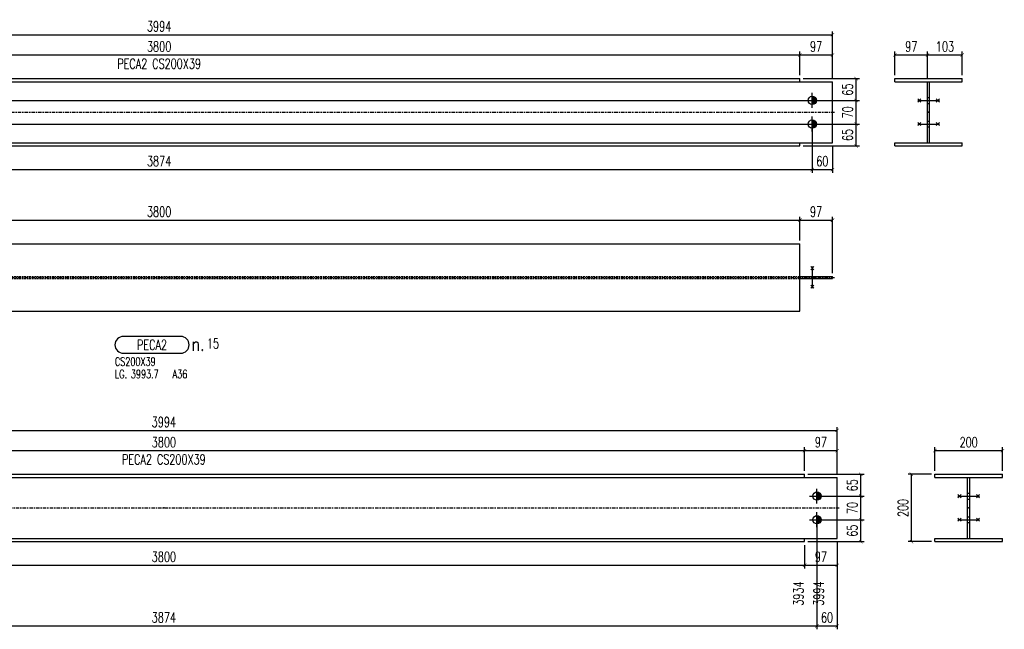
# Model space of a CAD drawing. Header units: feet. Extents: x 873 to 25753, y 2362 to 30563.
# Tile 27 of 29: x 21703 to 24623, y 5514 to 7322. Entities that reach past the tile are written whole.
import ezdxf
from ezdxf.enums import TextEntityAlignment as Align

# ---------------------------------------------------------------- set-up
doc = ezdxf.new("R2010")
doc.units = ezdxf.units.FT
doc.header["$LTSCALE"] = 20
doc.header["$MEASUREMENT"] = 0
doc.linetypes.add('DASHDOT', pattern=[1, 0.5, -0.25, 0, -0.25])
doc.linetypes.add('HIDDEN', pattern=[0.375, 0.25, -0.125])
doc.layers.get('0').update_dxf_attribs({"linetype": 'CONTINUOUS'})
doc.layers.get('Defpoints').update_dxf_attribs({"linetype": 'CONTINUOUS'})
for name, color, linetype in [('A', 2, 'DASHDOT'), ('FORIR', 4, 'CONTINUOUS'), ('G', 3, 'CONTINUOUS'), ('MARK_DES', 2, 'CONTINUOUS'), ('MARK_MAT', 2, 'CONTINUOUS'), ('MARK_QTA', 4, 'CONTINUOUS'), ('MARK_SBA', 4, 'CONTINUOUS'), ('MARK_SLOT', 6, 'CONTINUOUS'), ('TR', 6, 'HIDDEN'), ('TXT1', 7, 'CONTINUOUS')]:
    doc.layers.add(name, color=color, linetype=linetype)
doc.styles.add('1', font='romans', dxfattribs={"width": 0.7, "height": 30})
doc.styles.add('MARK', font='ROMANS', dxfattribs={"width": 0.7})
doc.styles.add('ROMANS', font='ROMANS', dxfattribs={"width": 0.8, "height": 28})
doc.dimstyles.get("Standard").update_dxf_attribs({"dimtxt": 30, "dimasz": 1, "dimexe": 1, "dimexo": 1, "dimgap": 1, "dimtad": 1, "dimdec": 0, "dimdsep": 46, "dimtxsty": '1', "dimblk": 'ARCHTICK', "dimcen": 3, "dimclrd": 1, "dimclre": 1, "dimclrt": 3, "dimadec": 0, "dimazin": 0, "dimtfac": 1, "dimtdec": 0, "dimtix": 1, "dimtmove": 0, "dimatfit": 3, "dimfxl": 0, "dimtolj": 1, "dimarcsym": 0})

# ---------------------------------------------------------------- blocks, each defined once
blk = doc.blocks.new('M16')
for p, q in [((-22.2, 0), (22.2, 0)), ((0, -22.2), (0, 22.2))]:
    blk.add_line(p, q)
at = {"color": 4, "const_width": 12.3}
blk.add_lwpolyline([(0, -6.1, 1), (0, 6.1, 1)], format="xyb", dxfattribs=at)
blk.add_circle((0, 0), 12.3)
at = {"flags": 1}
blk.add_attdef('TOLE', (16.7, -8.3), '', height=5.26, dxfattribs=at)
blk = doc.blocks.new('3D_INFOPOS')
blk.add_point((0, 0))
at = {"layer": 'FORIR', "flags": 1}
for tag, p in [('POS_PEZ', (7.6, -4.3)), ('MAT_PRO', (7.6, -11.9))]:
    blk.add_attdef(tag, p, '', height=5.26, dxfattribs=at)
blk = doc.blocks.new('_ArchTick')
at = {"color": 0, "linetype": 'ByBlock', "const_width": 0.15}
blk.add_lwpolyline([(-0.5, -0.5), (0.5, 0.5)], dxfattribs=at)
blk = doc.blocks.new('*D23')
at = {"layer": 'Defpoints', "color": 0, "transparency": 16777216}
for p in [(20179.5, 7012.8), (24053.2, 7012.8), (24053.2, 6877.8)]:
    blk.add_point(p, dxfattribs=at)
at = {"layer": 'TXT1', "color": 1, "lineweight": -2, "transparency": 16777216}
for p, q in [((20179.5, 7002.8), (20179.5, 6867.8)), ((24053.2, 7002.8), (24053.2, 6867.8)), ((20179.5, 6877.8), (24053.2, 6877.8))]:
    blk.add_line(p, q, dxfattribs=at)
at = {"layer": 'TXT1', "color": 1, "lineweight": -2, "transparency": 16777216, "xscale": 10, "yscale": 10, "zscale": 10, "rotation": 180}
blk.add_blockref('_ArchTick', (20179.5, 6877.8), dxfattribs=at)
at = {"layer": 'TXT1', "color": 1, "lineweight": -2, "transparency": 16777216, "xscale": 10, "yscale": 10, "zscale": 10}
blk.add_blockref('_ArchTick', (24053.2, 6877.8), dxfattribs=at)
at = {"layer": 'TXT1', "color": 3, "transparency": 16777216, "insert": (22116.3, 6902.8), "char_height": 30, "attachment_point": 5, "style": '1'}
blk.add_mtext('\\A1;3874', dxfattribs=at)
blk = doc.blocks.new('*D24')
at = {"layer": 'Defpoints', "color": 0, "transparency": 16777216}
for p in [(24053.2, 7012.8), (24113.2, 6957.3), (24113.2, 6877.8)]:
    blk.add_point(p, dxfattribs=at)
at = {"layer": 'TXT1', "color": 1, "lineweight": -2, "transparency": 16777216}
for p, q in [((24053.2, 7002.8), (24053.2, 6867.8)), ((24113.2, 6947.3), (24113.2, 6867.8)), ((24053.2, 6877.8), (24113.2, 6877.8))]:
    blk.add_line(p, q, dxfattribs=at)
at = {"layer": 'TXT1', "color": 1, "lineweight": -2, "transparency": 16777216, "xscale": 10, "yscale": 10, "zscale": 10, "rotation": 180}
blk.add_blockref('_ArchTick', (24053.2, 6877.8), dxfattribs=at)
at = {"layer": 'TXT1', "color": 1, "lineweight": -2, "transparency": 16777216, "xscale": 10, "yscale": 10, "zscale": 10}
blk.add_blockref('_ArchTick', (24113.2, 6877.8), dxfattribs=at)
at = {"layer": 'TXT1', "color": 3, "transparency": 16777216, "insert": (24083.2, 6902.8), "char_height": 30, "attachment_point": 5, "style": '1'}
blk.add_mtext('\\A1;60', dxfattribs=at)
blk = doc.blocks.new('*D26')
at = {"layer": 'Defpoints', "color": 0, "transparency": 16777216}
for p in [(24016.3, 7217.8), (20216.3, 7147.8), (24016.3, 7147.8)]:
    blk.add_point(p, dxfattribs=at)
at = {"layer": 'TXT1', "color": 1, "lineweight": -2, "transparency": 16777216}
for p, q in [((20216.3, 7157.8), (20216.3, 7227.8)), ((20216.3, 7217.8), (24016.3, 7217.8)), ((24016.3, 7157.8), (24016.3, 7227.8))]:
    blk.add_line(p, q, dxfattribs=at)
at = {"layer": 'TXT1', "color": 1, "lineweight": -2, "transparency": 16777216, "xscale": 10, "yscale": 10, "zscale": 10, "rotation": 180}
blk.add_blockref('_ArchTick', (20216.3, 7217.8), dxfattribs=at)
at = {"layer": 'TXT1', "color": 1, "lineweight": -2, "transparency": 16777216, "xscale": 10, "yscale": 10, "zscale": 10}
blk.add_blockref('_ArchTick', (24016.3, 7217.8), dxfattribs=at)
at = {"layer": 'TXT1', "color": 3, "transparency": 16777216, "insert": (22116.3, 7242.8), "char_height": 30, "attachment_point": 5, "style": '1'}
blk.add_mtext('\\A1;3800', dxfattribs=at)
blk = doc.blocks.new('*D27')
at = {"layer": 'Defpoints', "color": 0, "transparency": 16777216}
for p in [(24113.2, 7217.8), (24016.3, 7147.8), (24113.2, 7138.3)]:
    blk.add_point(p, dxfattribs=at)
at = {"layer": 'TXT1', "color": 1, "lineweight": -2, "transparency": 16777216}
for p, q in [((24016.3, 7157.8), (24016.3, 7227.8)), ((24016.3, 7217.8), (24113.2, 7217.8)), ((24113.2, 7148.3), (24113.2, 7227.8))]:
    blk.add_line(p, q, dxfattribs=at)
at = {"layer": 'TXT1', "color": 1, "lineweight": -2, "transparency": 16777216, "xscale": 10, "yscale": 10, "zscale": 10, "rotation": 180}
blk.add_blockref('_ArchTick', (24016.3, 7217.8), dxfattribs=at)
at = {"layer": 'TXT1', "color": 1, "lineweight": -2, "transparency": 16777216, "xscale": 10, "yscale": 10, "zscale": 10}
blk.add_blockref('_ArchTick', (24113.2, 7217.8), dxfattribs=at)
at = {"layer": 'TXT1', "color": 3, "transparency": 16777216, "insert": (24064.7, 7242.8), "char_height": 30, "attachment_point": 5, "style": '1'}
blk.add_mtext('\\A1;97', dxfattribs=at)
blk = doc.blocks.new('*D28')
at = {"layer": 'Defpoints', "color": 0, "transparency": 16777216}
for p in [(20179.5, 7012.8), (24183.2, 7012.8), (24016.3, 6947.8)]:
    blk.add_point(p, dxfattribs=at)
at = {"layer": 'TXT1', "color": 1, "lineweight": -2, "transparency": 16777216}
for p, q in [((20189.5, 7012.8), (24193.2, 7012.8)), ((24183.2, 6947.8), (24183.2, 7012.8)), ((24026.3, 6947.8), (24193.2, 6947.8))]:
    blk.add_line(p, q, dxfattribs=at)
at = {"layer": 'TXT1', "color": 1, "lineweight": -2, "transparency": 16777216, "xscale": 10, "yscale": 10, "zscale": 10}
for p, rotation in [((24183.2, 7012.8), 90), ((24183.2, 6947.8), 270)]:
    blk.add_blockref('_ArchTick', p, dxfattribs=dict(at, rotation=rotation))
at = {"layer": 'TXT1', "color": 3, "transparency": 16777216, "insert": (24158.2, 6980.3), "char_height": 30, "attachment_point": 5, "rotation": 90, "style": '1'}
blk.add_mtext('\\A1;65', dxfattribs=at)
blk = doc.blocks.new('*D29')
at = {"layer": 'Defpoints', "color": 0, "transparency": 16777216}
for p in [(20179.5, 7082.8), (24183.2, 7082.8), (20179.5, 7012.8)]:
    blk.add_point(p, dxfattribs=at)
at = {"layer": 'TXT1', "color": 1, "lineweight": -2, "transparency": 16777216}
for p, q in [((20189.5, 7082.8), (24193.2, 7082.8)), ((24183.2, 7012.8), (24183.2, 7082.8)), ((20189.5, 7012.8), (24193.2, 7012.8))]:
    blk.add_line(p, q, dxfattribs=at)
at = {"layer": 'TXT1', "color": 1, "lineweight": -2, "transparency": 16777216, "xscale": 10, "yscale": 10, "zscale": 10}
for p, rotation in [((24183.2, 7082.8), 90), ((24183.2, 7012.8), 270)]:
    blk.add_blockref('_ArchTick', p, dxfattribs=dict(at, rotation=rotation))
at = {"layer": 'TXT1', "color": 3, "transparency": 16777216, "insert": (24158.2, 7047.8), "char_height": 30, "attachment_point": 5, "rotation": 90, "style": '1'}
blk.add_mtext('\\A1;70', dxfattribs=at)
blk = doc.blocks.new('*D30')
at = {"layer": 'Defpoints', "color": 0, "transparency": 16777216}
for p in [(24016.3, 7147.8), (24183.2, 7147.8), (20179.5, 7082.8)]:
    blk.add_point(p, dxfattribs=at)
at = {"layer": 'TXT1', "color": 1, "lineweight": -2, "transparency": 16777216}
for p, q in [((24026.3, 7147.8), (24193.2, 7147.8)), ((24183.2, 7082.8), (24183.2, 7147.8)), ((20189.5, 7082.8), (24193.2, 7082.8))]:
    blk.add_line(p, q, dxfattribs=at)
at = {"layer": 'TXT1', "color": 1, "lineweight": -2, "transparency": 16777216, "xscale": 10, "yscale": 10, "zscale": 10}
for p, rotation in [((24183.2, 7147.8), 90), ((24183.2, 7082.8), 270)]:
    blk.add_blockref('_ArchTick', p, dxfattribs=dict(at, rotation=rotation))
at = {"layer": 'TXT1', "color": 3, "transparency": 16777216, "insert": (24158.2, 7115.3), "char_height": 30, "attachment_point": 5, "rotation": 90, "style": '1'}
blk.add_mtext('\\A1;65', dxfattribs=at)
blk = doc.blocks.new('*D31')
at = {"layer": 'Defpoints', "color": 0, "transparency": 16777216}
for p in [(24113.2, 7277.8), (20119.5, 7138.3), (24113.2, 7138.3)]:
    blk.add_point(p, dxfattribs=at)
at = {"layer": 'TXT1', "color": 1, "lineweight": -2, "transparency": 16777216}
for p, q in [((20119.5, 7148.3), (20119.5, 7287.8)), ((20119.5, 7277.8), (24113.2, 7277.8)), ((24113.2, 7148.3), (24113.2, 7287.8))]:
    blk.add_line(p, q, dxfattribs=at)
at = {"layer": 'TXT1', "color": 1, "lineweight": -2, "transparency": 16777216, "xscale": 10, "yscale": 10, "zscale": 10, "rotation": 180}
blk.add_blockref('_ArchTick', (20119.5, 7277.8), dxfattribs=at)
at = {"layer": 'TXT1', "color": 1, "lineweight": -2, "transparency": 16777216, "xscale": 10, "yscale": 10, "zscale": 10}
blk.add_blockref('_ArchTick', (24113.2, 7277.8), dxfattribs=at)
at = {"layer": 'TXT1', "color": 3, "transparency": 16777216, "insert": (22116.3, 7302.8), "char_height": 30, "attachment_point": 5, "style": '1'}
blk.add_mtext('\\A1;3994', dxfattribs=at)
blk = doc.blocks.new('3D_INFOM')
blk.add_point((0, 0))
at = {"layer": 'FORIR', "flags": 1}
for tag, p in [('MARK', (7.55, -4.31)), ('NUM_DIS', (7.55, -11.68)), ('NOT_PEZ', (45.73, -11.68)), ('QTA_PEZ', (7.55, -18.55)), ('TIP_PEZ', (45.73, -18.55)), ('TRA_PEZ', (7.55, -26.33)), ('COS_PEZ', (45.73, -26.33)), ('DES_PEZ', (7.55, -33.75))]:
    blk.add_attdef(tag, p, '', height=5, dxfattribs=at)
blk = doc.blocks.new('MS')
at = {"color": 6}
for p, q in [((-4.7, 22.8), (4.7, 32.1)), ((-4.7, 32.1), (4.7, 22.8)), ((-4.7, -22.8), (4.7, -32.1)), ((-4.7, -32.1), (4.7, -22.8))]:
    blk.add_line(p, q, dxfattribs=at)
at = {"color": 3}
blk.add_line((0, -32.1), (0, 32.1), dxfattribs=at)
at = {"flags": 1}
for tag, p, height in [('DIAM', (0, 0), 8.01), ('AVAN', (1.3, -18.2), 5.26), ('TOLE', (1.3, -9.7), 5.26), ('DIET', (1.3, -24.6), 5.26)]:
    blk.add_attdef(tag, p, '', height=height, dxfattribs=at)
blk = doc.blocks.new('*D33')
at = {"layer": 'Defpoints', "color": 0, "transparency": 16777216}
for p in [(24395, 7217.8), (24298.2, 7147.8), (24395, 7138.3)]:
    blk.add_point(p, dxfattribs=at)
at = {"layer": 'TXT1', "color": 1, "lineweight": -2, "transparency": 16777216}
for p, q in [((24298.2, 7157.8), (24298.2, 7227.8)), ((24298.2, 7217.8), (24395, 7217.8)), ((24395, 7148.3), (24395, 7227.8))]:
    blk.add_line(p, q, dxfattribs=at)
at = {"layer": 'TXT1', "color": 1, "lineweight": -2, "transparency": 16777216, "xscale": 10, "yscale": 10, "zscale": 10, "rotation": 180}
blk.add_blockref('_ArchTick', (24298.2, 7217.8), dxfattribs=at)
at = {"layer": 'TXT1', "color": 1, "lineweight": -2, "transparency": 16777216, "xscale": 10, "yscale": 10, "zscale": 10}
blk.add_blockref('_ArchTick', (24395, 7217.8), dxfattribs=at)
at = {"layer": 'TXT1', "color": 3, "transparency": 16777216, "insert": (24346.6, 7242.8), "char_height": 30, "attachment_point": 5, "style": '1'}
blk.add_mtext('\\A1;97', dxfattribs=at)
blk = doc.blocks.new('*D34')
at = {"layer": 'Defpoints', "color": 0, "transparency": 16777216}
for p in [(24498.2, 7217.8), (24395, 7138.3), (24498.2, 7147.8)]:
    blk.add_point(p, dxfattribs=at)
at = {"layer": 'TXT1', "color": 1, "lineweight": -2, "transparency": 16777216}
for p, q in [((24395, 7148.3), (24395, 7227.8)), ((24395, 7217.8), (24498.2, 7217.8)), ((24498.2, 7157.8), (24498.2, 7227.8))]:
    blk.add_line(p, q, dxfattribs=at)
at = {"layer": 'TXT1', "color": 1, "lineweight": -2, "transparency": 16777216, "xscale": 10, "yscale": 10, "zscale": 10, "rotation": 180}
blk.add_blockref('_ArchTick', (24395, 7217.8), dxfattribs=at)
at = {"layer": 'TXT1', "color": 1, "lineweight": -2, "transparency": 16777216, "xscale": 10, "yscale": 10, "zscale": 10}
blk.add_blockref('_ArchTick', (24498.2, 7217.8), dxfattribs=at)
at = {"layer": 'TXT1', "color": 3, "transparency": 16777216, "insert": (24446.6, 7242.8), "char_height": 30, "attachment_point": 5, "style": '1'}
blk.add_mtext('\\A1;103', dxfattribs=at)
blk = doc.blocks.new('*D36')
at = {"layer": 'Defpoints', "color": 0, "transparency": 16777216}
for p in [(24016.3, 6727.8), (20216.3, 6657.8), (24016.3, 6657.8)]:
    blk.add_point(p, dxfattribs=at)
at = {"layer": 'TXT1', "color": 1, "lineweight": -2, "transparency": 16777216}
for p, q in [((20216.3, 6667.8), (20216.3, 6737.8)), ((20216.3, 6727.8), (24016.3, 6727.8)), ((24016.3, 6667.8), (24016.3, 6737.8))]:
    blk.add_line(p, q, dxfattribs=at)
at = {"layer": 'TXT1', "color": 1, "lineweight": -2, "transparency": 16777216, "xscale": 10, "yscale": 10, "zscale": 10, "rotation": 180}
blk.add_blockref('_ArchTick', (20216.3, 6727.8), dxfattribs=at)
at = {"layer": 'TXT1', "color": 1, "lineweight": -2, "transparency": 16777216, "xscale": 10, "yscale": 10, "zscale": 10}
blk.add_blockref('_ArchTick', (24016.3, 6727.8), dxfattribs=at)
at = {"layer": 'TXT1', "color": 3, "transparency": 16777216, "insert": (22116.3, 6752.8), "char_height": 30, "attachment_point": 5, "style": '1'}
blk.add_mtext('\\A1;3800', dxfattribs=at)
blk = doc.blocks.new('*D37')
at = {"layer": 'Defpoints', "color": 0, "transparency": 16777216}
for p in [(24113.2, 6727.8), (24016.3, 6657.8), (24113.2, 6560.9)]:
    blk.add_point(p, dxfattribs=at)
at = {"layer": 'TXT1', "color": 1, "lineweight": -2, "transparency": 16777216}
for p, q in [((24016.3, 6667.8), (24016.3, 6737.8)), ((24016.3, 6727.8), (24113.2, 6727.8)), ((24113.2, 6570.9), (24113.2, 6737.8))]:
    blk.add_line(p, q, dxfattribs=at)
at = {"layer": 'TXT1', "color": 1, "lineweight": -2, "transparency": 16777216, "xscale": 10, "yscale": 10, "zscale": 10, "rotation": 180}
blk.add_blockref('_ArchTick', (24016.3, 6727.8), dxfattribs=at)
at = {"layer": 'TXT1', "color": 1, "lineweight": -2, "transparency": 16777216, "xscale": 10, "yscale": 10, "zscale": 10}
blk.add_blockref('_ArchTick', (24113.2, 6727.8), dxfattribs=at)
at = {"layer": 'TXT1', "color": 3, "transparency": 16777216, "insert": (24064.7, 6752.8), "char_height": 30, "attachment_point": 5, "style": '1'}
blk.add_mtext('\\A1;97', dxfattribs=at)
blk = doc.blocks.new('M8_PRO')
at = {"layer": 'MARK_SLOT'}
blk.add_lwpolyline([(2.5, 0), (19.5, 0, 0.414214), (22, 2.5), (22, 2.5, 0.414214), (19.5, 5), (2.5, 5, 0.414214), (0, 2.5), (0, 2.5, 0.414214)], format="xyb", close=True, dxfattribs=at)
at = {"style": 'MARK', "width": 0.7, "flags": 1}
for tag, p in [('TRA_PEZ', (-2.05, 4.97)), ('SUN_LIS', (-2.05, 3.9)), ('PUN_LIS', (-2.05, 4.44)), ('DES_PEZ', (-2.05, 3.37)), ('NOT_PEZ', (-2.05, 2.83)), ('TIP_PEZ', (-2.05, 2.29)), ('COD_PEZ', (-2.05, 0.69)), ('COS_PEZ', (-2.05, 0.15)), ('ING_PEZ', (-2.05, 1.76)), ('MCL_PEZ', (-2.05, 1.22)), ('DIM_PRO', (-2.05, -0.38))]:
    blk.add_attdef(tag, p, '', height=0.35, dxfattribs=at)
at = {"style": 'MARK', "width": 0.7}
blk.add_attdef('MAR_PEZ', text='', height=3, dxfattribs=at).set_placement((11, 2.5), align=Align.MIDDLE)
at = {"layer": 'MARK_DES', "style": 'MARK', "width": 0.7}
blk.add_text('LG.', height=2.5, dxfattribs=at).set_placement((0, -7.4))
for tag, p in [('NOM_PRO', (0, -3.7)), ('LUN_PRO', (4.73, -7.4))]:
    blk.add_attdef(tag, p, '', height=2.5, dxfattribs=at)
at = {"layer": 'MARK_MAT', "style": 'MARK', "width": 0.7}
blk.add_attdef('MAT_PRO', (17.13, -7.4), '', height=2.5, dxfattribs=at)
at = {"layer": 'MARK_QTA', "style": 'ROMANS', "width": 0.8}
blk.add_text('n.', height=4, dxfattribs=at).set_placement((24.62, 2.75), align=Align.MIDDLE)
at = {"layer": 'MARK_QTA', "style": 'MARK', "width": 0.7}
blk.add_attdef('QTA_PEZ', (27.29, 1.42), '', height=3, dxfattribs=at)
at = {"layer": 'MARK_SBA', "style": 'MARK', "width": 0.7}
blk.add_attdef('SBA_PEZ', text='', height=2, dxfattribs=at).set_placement((10.88, 5.73), align=Align.BOTTOM_CENTER)
blk = doc.blocks.new('*D91')
at = {"layer": 'Defpoints', "color": 0, "transparency": 16777216}
for p in [(24030.3, 6044), (20230.3, 5974), (24030.3, 5974)]:
    blk.add_point(p, dxfattribs=at)
at = {"layer": 'TXT1', "color": 1, "lineweight": -2, "transparency": 16777216}
for p, q in [((20230.3, 5984), (20230.3, 6054)), ((24030.3, 5984), (24030.3, 6054)), ((20230.3, 6044), (24030.3, 6044))]:
    blk.add_line(p, q, dxfattribs=at)
at = {"layer": 'TXT1', "color": 1, "lineweight": -2, "transparency": 16777216, "xscale": 10, "yscale": 10, "zscale": 10, "rotation": 180}
blk.add_blockref('_ArchTick', (20230.3, 6044), dxfattribs=at)
at = {"layer": 'TXT1', "color": 1, "lineweight": -2, "transparency": 16777216, "xscale": 10, "yscale": 10, "zscale": 10}
blk.add_blockref('_ArchTick', (24030.3, 6044), dxfattribs=at)
at = {"layer": 'TXT1', "color": 3, "transparency": 16777216, "insert": (22130.3, 6069), "char_height": 30, "attachment_point": 5, "style": '1'}
blk.add_mtext('\\A1;3800', dxfattribs=at)
blk = doc.blocks.new('*D92')
at = {"layer": 'Defpoints', "color": 0, "transparency": 16777216}
for p in [(24127.1, 6044), (24030.3, 5974), (24127.1, 5964.5)]:
    blk.add_point(p, dxfattribs=at)
at = {"layer": 'TXT1', "color": 1, "lineweight": -2, "transparency": 16777216}
for p, q in [((24030.3, 5984), (24030.3, 6054)), ((24127.1, 5974.5), (24127.1, 6054)), ((24030.3, 6044), (24127.1, 6044))]:
    blk.add_line(p, q, dxfattribs=at)
at = {"layer": 'TXT1', "color": 1, "lineweight": -2, "transparency": 16777216, "xscale": 10, "yscale": 10, "zscale": 10, "rotation": 180}
blk.add_blockref('_ArchTick', (24030.3, 6044), dxfattribs=at)
at = {"layer": 'TXT1', "color": 1, "lineweight": -2, "transparency": 16777216, "xscale": 10, "yscale": 10, "zscale": 10}
blk.add_blockref('_ArchTick', (24127.1, 6044), dxfattribs=at)
at = {"layer": 'TXT1', "color": 3, "transparency": 16777216, "insert": (24078.7, 6069), "char_height": 30, "attachment_point": 5, "style": '1'}
blk.add_mtext('\\A1;97', dxfattribs=at)
blk = doc.blocks.new('*D94')
at = {"layer": 'Defpoints', "color": 0, "transparency": 16777216}
for p in [(20230.3, 5774), (24030.3, 5774), (24030.3, 5704)]:
    blk.add_point(p, dxfattribs=at)
at = {"layer": 'TXT1', "color": 1, "lineweight": -2, "transparency": 16777216}
for p, q in [((20230.3, 5764), (20230.3, 5694)), ((24030.3, 5764), (24030.3, 5694)), ((20230.3, 5704), (24030.3, 5704))]:
    blk.add_line(p, q, dxfattribs=at)
at = {"layer": 'TXT1', "color": 1, "lineweight": -2, "transparency": 16777216, "xscale": 10, "yscale": 10, "zscale": 10, "rotation": 180}
blk.add_blockref('_ArchTick', (20230.3, 5704), dxfattribs=at)
at = {"layer": 'TXT1', "color": 1, "lineweight": -2, "transparency": 16777216, "xscale": 10, "yscale": 10, "zscale": 10}
blk.add_blockref('_ArchTick', (24030.3, 5704), dxfattribs=at)
at = {"layer": 'TXT1', "color": 3, "transparency": 16777216, "insert": (22130.3, 5729), "char_height": 30, "attachment_point": 5, "style": '1'}
blk.add_mtext('\\A1;3800', dxfattribs=at)
blk = doc.blocks.new('*D95')
at = {"layer": 'Defpoints', "color": 0, "transparency": 16777216}
for p in [(24127.1, 5783.5), (24030.3, 5774), (24127.1, 5704)]:
    blk.add_point(p, dxfattribs=at)
at = {"layer": 'TXT1', "color": 1, "lineweight": -2, "transparency": 16777216}
for p, q in [((24030.3, 5764), (24030.3, 5694)), ((24127.1, 5773.5), (24127.1, 5694)), ((24030.3, 5704), (24127.1, 5704))]:
    blk.add_line(p, q, dxfattribs=at)
at = {"layer": 'TXT1', "color": 1, "lineweight": -2, "transparency": 16777216, "xscale": 10, "yscale": 10, "zscale": 10, "rotation": 180}
blk.add_blockref('_ArchTick', (24030.3, 5704), dxfattribs=at)
at = {"layer": 'TXT1', "color": 1, "lineweight": -2, "transparency": 16777216, "xscale": 10, "yscale": 10, "zscale": 10}
blk.add_blockref('_ArchTick', (24127.1, 5704), dxfattribs=at)
at = {"layer": 'TXT1', "color": 3, "transparency": 16777216, "insert": (24078.7, 5729), "char_height": 30, "attachment_point": 5, "style": '1'}
blk.add_mtext('\\A1;97', dxfattribs=at)
blk = doc.blocks.new('*D96')
at = {"layer": 'Defpoints', "color": 0, "transparency": 16777216}
for p in [(20193.4, 5839), (24067.1, 5839), (24067.1, 5524)]:
    blk.add_point(p, dxfattribs=at)
at = {"layer": 'TXT1', "color": 1, "lineweight": -2, "transparency": 16777216}
for p, q in [((20193.4, 5829), (20193.4, 5514)), ((24067.1, 5829), (24067.1, 5514)), ((20193.4, 5524), (24067.1, 5524))]:
    blk.add_line(p, q, dxfattribs=at)
at = {"layer": 'TXT1', "color": 1, "lineweight": -2, "transparency": 16777216, "xscale": 10, "yscale": 10, "zscale": 10, "rotation": 180}
blk.add_blockref('_ArchTick', (20193.4, 5524), dxfattribs=at)
at = {"layer": 'TXT1', "color": 1, "lineweight": -2, "transparency": 16777216, "xscale": 10, "yscale": 10, "zscale": 10}
blk.add_blockref('_ArchTick', (24067.1, 5524), dxfattribs=at)
at = {"layer": 'TXT1', "color": 3, "transparency": 16777216, "insert": (22130.3, 5549), "char_height": 30, "attachment_point": 5, "style": '1'}
blk.add_mtext('\\A1;3874', dxfattribs=at)
blk = doc.blocks.new('*D98')
at = {"layer": 'Defpoints', "color": 0, "transparency": 16777216}
for p in [(24067.1, 5839), (24127.1, 5783.5), (24127.1, 5524)]:
    blk.add_point(p, dxfattribs=at)
at = {"layer": 'TXT1', "color": 1, "lineweight": -2, "transparency": 16777216}
for p, q in [((24067.1, 5829), (24067.1, 5514)), ((24127.1, 5773.5), (24127.1, 5514)), ((24067.1, 5524), (24127.1, 5524))]:
    blk.add_line(p, q, dxfattribs=at)
at = {"layer": 'TXT1', "color": 1, "lineweight": -2, "transparency": 16777216, "xscale": 10, "yscale": 10, "zscale": 10, "rotation": 180}
blk.add_blockref('_ArchTick', (24067.1, 5524), dxfattribs=at)
at = {"layer": 'TXT1', "color": 1, "lineweight": -2, "transparency": 16777216, "xscale": 10, "yscale": 10, "zscale": 10}
blk.add_blockref('_ArchTick', (24127.1, 5524), dxfattribs=at)
at = {"layer": 'TXT1', "color": 3, "transparency": 16777216, "insert": (24097.1, 5549), "char_height": 30, "attachment_point": 5, "style": '1'}
blk.add_mtext('\\A1;60', dxfattribs=at)
blk = doc.blocks.new('*D102')
at = {"layer": 'Defpoints', "color": 0, "transparency": 16777216}
for p in [(24067.1, 5909), (24197.1, 5909), (24067.1, 5839)]:
    blk.add_point(p, dxfattribs=at)
at = {"layer": 'TXT1', "color": 1, "lineweight": -2, "transparency": 16777216}
for p, q in [((24077.1, 5909), (24207.1, 5909)), ((24197.1, 5839), (24197.1, 5909)), ((24077.1, 5839), (24207.1, 5839))]:
    blk.add_line(p, q, dxfattribs=at)
at = {"layer": 'TXT1', "color": 1, "lineweight": -2, "transparency": 16777216, "xscale": 10, "yscale": 10, "zscale": 10}
for p, rotation in [((24197.1, 5909), 90), ((24197.1, 5839), 270)]:
    blk.add_blockref('_ArchTick', p, dxfattribs=dict(at, rotation=rotation))
at = {"layer": 'TXT1', "color": 3, "transparency": 16777216, "insert": (24172.1, 5874), "char_height": 30, "attachment_point": 5, "rotation": 90, "style": '1'}
blk.add_mtext('\\A1;70', dxfattribs=at)
blk = doc.blocks.new('*D103')
at = {"layer": 'Defpoints', "color": 0, "transparency": 16777216}
for p in [(24030.3, 5974), (24197.1, 5974), (24067.1, 5909)]:
    blk.add_point(p, dxfattribs=at)
at = {"layer": 'TXT1', "color": 1, "lineweight": -2, "transparency": 16777216}
for p, q in [((24040.3, 5974), (24207.1, 5974)), ((24197.1, 5909), (24197.1, 5974)), ((24077.1, 5909), (24207.1, 5909))]:
    blk.add_line(p, q, dxfattribs=at)
at = {"layer": 'TXT1', "color": 1, "lineweight": -2, "transparency": 16777216, "xscale": 10, "yscale": 10, "zscale": 10}
for p, rotation in [((24197.1, 5974), 90), ((24197.1, 5909), 270)]:
    blk.add_blockref('_ArchTick', p, dxfattribs=dict(at, rotation=rotation))
at = {"layer": 'TXT1', "color": 3, "transparency": 16777216, "insert": (24172.1, 5941.5), "char_height": 30, "attachment_point": 5, "rotation": 90, "style": '1'}
blk.add_mtext('\\A1;65', dxfattribs=at)
blk = doc.blocks.new('*D104')
at = {"layer": 'Defpoints', "color": 0, "transparency": 16777216}
for p in [(24067.1, 5839), (24197.1, 5839), (24030.3, 5774)]:
    blk.add_point(p, dxfattribs=at)
at = {"layer": 'TXT1', "color": 1, "lineweight": -2, "transparency": 16777216}
for p, q in [((24077.1, 5839), (24207.1, 5839)), ((24197.1, 5774), (24197.1, 5839)), ((24040.3, 5774), (24207.1, 5774))]:
    blk.add_line(p, q, dxfattribs=at)
at = {"layer": 'TXT1', "color": 1, "lineweight": -2, "transparency": 16777216, "xscale": 10, "yscale": 10, "zscale": 10}
for p, rotation in [((24197.1, 5839), 90), ((24197.1, 5774), 270)]:
    blk.add_blockref('_ArchTick', p, dxfattribs=dict(at, rotation=rotation))
at = {"layer": 'TXT1', "color": 3, "transparency": 16777216, "insert": (24172.1, 5806.5), "char_height": 30, "attachment_point": 5, "rotation": 90, "style": '1'}
blk.add_mtext('\\A1;65', dxfattribs=at)
blk = doc.blocks.new('*D105')
at = {"layer": 'Defpoints', "color": 0, "transparency": 16777216}
for p in [(24127.1, 6104), (20133.4, 5964.5), (24127.1, 5964.5)]:
    blk.add_point(p, dxfattribs=at)
at = {"layer": 'TXT1', "color": 1, "lineweight": -2, "transparency": 16777216}
for p, q in [((20133.4, 5974.5), (20133.4, 6114)), ((20133.4, 6104), (24127.1, 6104)), ((24127.1, 5974.5), (24127.1, 6114))]:
    blk.add_line(p, q, dxfattribs=at)
at = {"layer": 'TXT1', "color": 1, "lineweight": -2, "transparency": 16777216, "xscale": 10, "yscale": 10, "zscale": 10, "rotation": 180}
blk.add_blockref('_ArchTick', (20133.4, 6104), dxfattribs=at)
at = {"layer": 'TXT1', "color": 1, "lineweight": -2, "transparency": 16777216, "xscale": 10, "yscale": 10, "zscale": 10}
blk.add_blockref('_ArchTick', (24127.1, 6104), dxfattribs=at)
at = {"layer": 'TXT1', "color": 3, "transparency": 16777216, "insert": (22130.3, 6129), "char_height": 30, "attachment_point": 5, "style": '1'}
blk.add_mtext('\\A1;3994', dxfattribs=at)
blk = doc.blocks.new('*D107')
at = {"layer": 'Defpoints', "color": 0, "transparency": 16777216}
for p in [(24617.1, 6044), (24417.1, 5974), (24617.1, 5974)]:
    blk.add_point(p, dxfattribs=at)
at = {"layer": 'TXT1', "color": 1, "lineweight": -2, "transparency": 16777216}
for p, q in [((24417.1, 5984), (24417.1, 6054)), ((24617.1, 5984), (24617.1, 6054)), ((24417.1, 6044), (24617.1, 6044))]:
    blk.add_line(p, q, dxfattribs=at)
at = {"layer": 'TXT1', "color": 1, "lineweight": -2, "transparency": 16777216, "xscale": 10, "yscale": 10, "zscale": 10, "rotation": 180}
blk.add_blockref('_ArchTick', (24417.1, 6044), dxfattribs=at)
at = {"layer": 'TXT1', "color": 1, "lineweight": -2, "transparency": 16777216, "xscale": 10, "yscale": 10, "zscale": 10}
blk.add_blockref('_ArchTick', (24617.1, 6044), dxfattribs=at)
at = {"layer": 'TXT1', "color": 3, "transparency": 16777216, "insert": (24517.1, 6069), "char_height": 30, "attachment_point": 5, "style": '1'}
blk.add_mtext('\\A1;200', dxfattribs=at)
blk = doc.blocks.new('*D108')
at = {"layer": 'Defpoints', "color": 0, "transparency": 16777216}
for p in [(24347.1, 5974), (24417.1, 5974), (24417.1, 5774)]:
    blk.add_point(p, dxfattribs=at)
at = {"layer": 'TXT1', "color": 1, "lineweight": -2, "transparency": 16777216}
for p, q in [((24407.1, 5974), (24337.1, 5974)), ((24347.1, 5774), (24347.1, 5974)), ((24407.1, 5774), (24337.1, 5774))]:
    blk.add_line(p, q, dxfattribs=at)
at = {"layer": 'TXT1', "color": 1, "lineweight": -2, "transparency": 16777216, "xscale": 10, "yscale": 10, "zscale": 10}
for p, rotation in [((24347.1, 5974), 90), ((24347.1, 5774), 270)]:
    blk.add_blockref('_ArchTick', p, dxfattribs=dict(at, rotation=rotation))
at = {"layer": 'TXT1', "color": 3, "transparency": 16777216, "insert": (24322.1, 5874), "char_height": 30, "attachment_point": 5, "rotation": 90, "style": '1'}
blk.add_mtext('\\A1;200', dxfattribs=at)

msp = doc.modelspace()

# ---------------------------------------------------------------- linework, layer by layer
at = {"layer": 'A'}
for p, q in [((20109.5, 7047.8), (24123.2, 7047.8)), ((20109.5, 6557.8), (24123.2, 6557.8)), ((20123.4, 5874), (24137.1, 5874))]:
    msp.add_line(p, q, dxfattribs=at)
for p in [(24395, 7091.3), (24061.7, 6554.6), (24514, 5917.5)]:
    msp.add_point(p, dxfattribs=at)
at = {"layer": 'G'}
for p, q in [((20119.5, 7138.3), (24113.2, 7138.3)), ((20216.3, 7147.8), (24016.3, 7147.8)), ((24016.3, 7138.3), (24016.3, 7147.8)), ((24113.2, 6957.3), (24113.2, 7138.3)), ((24298.2, 7138.3), (24298.2, 7147.8)), ((24298.2, 7147.8), (24498.2, 7147.8)), ((24298.2, 7138.3), (24498.2, 7138.3)), ((24395, 6957.3), (24395, 7138.3)), ((24401.3, 6957.3), (24401.3, 7138.3)), ((24498.2, 7138.3), (24498.2, 7147.8)), ((20119.5, 6957.3), (24113.2, 6957.3)), ((24016.3, 6947.8), (24016.3, 6957.3)), ((24298.2, 6957.3), (24498.2, 6957.3)), ((24298.2, 6947.8), (24298.2, 6957.3)), ((24498.2, 6947.8), (24498.2, 6957.3)), ((20216.3, 6947.8), (24016.3, 6947.8)), ((24298.2, 6947.8), (24498.2, 6947.8)), ((20216.3, 6657.8), (24016.3, 6657.8)), ((24016.3, 6457.8), (24016.3, 6657.8)), ((24016.3, 6560.9), (24113.2, 6560.9)), ((24016.3, 6554.6), (24113.2, 6554.6)), ((24113.2, 6554.6), (24113.2, 6560.9)), ((20216.3, 6457.8), (24016.3, 6457.8)), ((20133.4, 5964.5), (24127.1, 5964.5)), ((20230.3, 5974), (24030.3, 5974)), ((24030.3, 5964.5), (24030.3, 5974)), ((24127.1, 5783.5), (24127.1, 5964.5)), ((24417.1, 5964.5), (24417.1, 5974)), ((24417.1, 5974), (24617.1, 5974)), ((24417.1, 5964.5), (24617.1, 5964.5)), ((24514, 5783.5), (24514, 5964.5)), ((24520.3, 5783.5), (24520.3, 5964.5)), ((24617.1, 5964.5), (24617.1, 5974)), ((20133.4, 5783.5), (24127.1, 5783.5)), ((24030.3, 5774), (24030.3, 5783.5)), ((24417.1, 5783.5), (24617.1, 5783.5)), ((24417.1, 5774), (24417.1, 5783.5)), ((24617.1, 5774), (24617.1, 5783.5)), ((20230.3, 5774), (24030.3, 5774)), ((24417.1, 5774), (24617.1, 5774))]:
    msp.add_line(p, q, dxfattribs=at)
for p in [(24395, 7091.3), (24061.7, 6554.6), (24514, 5917.5)]:
    msp.add_point(p, dxfattribs=at)
at = {"layer": 'TR'}
for p, q in [((24395, 7091.3), (24401.3, 7091.3)), ((24395, 7074.3), (24401.3, 7074.3)), ((24395, 7021.3), (24401.3, 7021.3)), ((24395, 7004.3), (24401.3, 7004.3)), ((20216.3, 6560.9), (24016.3, 6560.9)), ((20216.3, 6554.6), (24016.3, 6554.6)), ((24044.7, 6554.6), (24044.7, 6560.9)), ((24061.7, 6554.6), (24061.7, 6560.9)), ((24514, 5917.5), (24520.3, 5917.5)), ((24514, 5900.5), (24520.3, 5900.5)), ((24514, 5847.5), (24520.3, 5847.5)), ((24514, 5830.5), (24520.3, 5830.5))]:
    msp.add_line(p, q, dxfattribs=at)
for p in [(24395, 7091.3), (24061.7, 6554.6), (24514, 5917.5)]:
    msp.add_point(p, dxfattribs=at)
at = {"layer": 'TXT1'}
for p, q in [((24067.1, 5839), (24067.1, 5584)), ((24127.1, 5774), (24127.1, 5584))]:
    msp.add_line(p, q, dxfattribs=at)

# ---------------------------------------------------------------- block references
for name, p in [('M16', (24053.2, 7082.8)), ('3D_INFOPOS', (22116.3, 7047.8)), ('3D_INFOPOS', (24398.2, 7047.8)), ('M16', (24053.2, 7012.8)), ('3D_INFOPOS', (22116.3, 6557.8)), ('M16', (24067.1, 5909)), ('M16', (24067.1, 5839))]:
    msp.add_blockref(name, p)
for p, rotation in [((24398.2, 7082.8), 270), ((24398.2, 7012.8), 270), ((24053.2, 6557.8), 180), ((24517.1, 5909), 270), ((24517.1, 5839), 270)]:
    msp.add_blockref('MS', p, dxfattribs=dict(rotation=rotation))
at = {"xscale": 10, "yscale": 10, "zscale": 10}
for p in [(22116.3, 7047.8), (24398.2, 7047.8), (22116.3, 6557.8), (22130.3, 5874), (24517.1, 5874)]:
    msp.add_blockref('3D_INFOM', p, dxfattribs=at)
msp.add_blockref('M8_PRO', (21985.2, 6332.8), dxfattribs=at).add_auto_attribs({'NOM_PRO': 'CS200X39', 'LUN_PRO': '3993.7', 'MAT_PRO': 'A36', 'QTA_PEZ': '15', 'MAR_PEZ': 'PECA2'})

# ---------------------------------------------------------------- texts
at = {"layer": 'TXT1', "color": 7, "style": '1', "width": 0.7}
for p in [(22116.3, 7167.8), (22130.3, 5994)]:
    msp.add_text('PECA2 CS200X39', height=30, dxfattribs=at).set_placement(p, align=Align.BOTTOM_CENTER)
at = {"layer": 'TXT1', "style": '1', "width": 0.7}
for s, p in [('3934', (24027.1, 5584)), ('3994', (24087.1, 5584))]:
    msp.add_text(s, height=30, rotation=90, dxfattribs=at).set_placement(p)

# ---------------------------------------------------------------- dimensions: what is measured, and where the dimension line sits
at = {"layer": 'TXT1'}
for base, p1, p2, picture, middle in [((24113.2, 7277.8), (20119.5, 7138.3), (24113.2, 7138.3), '*D31', (22116.3, 7302.8)), ((24016.3, 7217.8), (20216.3, 7147.8), (24016.3, 7147.8), '*D26', (22116.3, 7242.8)), ((24113.2, 7217.8), (24016.3, 7147.8), (24113.2, 7138.3), '*D27', (24064.7, 7242.8)), ((24395, 7217.8), (24298.2, 7147.8), (24395, 7138.3), '*D33', (24346.6, 7242.8)), ((24498.2, 7217.8), (24395, 7138.3), (24498.2, 7147.8), '*D34', (24446.6, 7242.8)), ((24053.2, 6877.8), (20179.5, 7012.8), (24053.2, 7012.8), '*D23', (22116.3, 6902.8)), ((24113.2, 6877.8), (24053.2, 7012.8), (24113.2, 6957.3), '*D24', (24083.2, 6902.8)), ((24016.3, 6727.8), (20216.3, 6657.8), (24016.3, 6657.8), '*D36', (22116.3, 6752.8)), ((24113.2, 6727.8), (24016.3, 6657.8), (24113.2, 6560.9), '*D37', (24064.7, 6752.8)), ((24127.1, 6104), (20133.4, 5964.5), (24127.1, 5964.5), '*D105', (22130.3, 6129)), ((24030.3, 6044), (20230.3, 5974), (24030.3, 5974), '*D91', (22130.3, 6069)), ((24127.1, 6044), (24030.3, 5974), (24127.1, 5964.5), '*D92', (24078.7, 6069)), ((24617.1, 6044), (24417.1, 5974), (24617.1, 5974), '*D107', (24517.1, 6069)), ((24067.1, 5524), (20193.4, 5839), (24067.1, 5839), '*D96', (22130.3, 5549)), ((24127.1, 5524), (24067.1, 5839), (24127.1, 5783.5), '*D98', (24097.1, 5549)), ((24127.1, 5704), (24030.3, 5774), (24127.1, 5783.5), '*D95', (24078.7, 5729)), ((24030.3, 5704), (20230.3, 5774), (24030.3, 5774), '*D94', (22130.3, 5729))]:
    dim = msp.add_linear_dim(base=base, p1=p1, p2=p2, dimstyle='Standard', override={"dimscale": 10}, dxfattribs=at)
    dim.commit()
    dim.dimension.update_dxf_attribs({"geometry": picture, "text_midpoint": middle})
for base, p1, p2, picture, middle in [((24183.2, 7147.8), (20179.5, 7082.8), (24016.3, 7147.8), '*D30', (24158.2, 7115.3)), ((24183.2, 7082.8), (20179.5, 7012.8), (20179.5, 7082.8), '*D29', (24158.2, 7047.8)), ((24183.2, 7012.8), (24016.3, 6947.8), (20179.5, 7012.8), '*D28', (24158.2, 6980.3)), ((24197.1, 5974), (24067.1, 5909), (24030.3, 5974), '*D103', (24172.1, 5941.5)), ((24347.1, 5974), (24417.1, 5774), (24417.1, 5974), '*D108', (24322.1, 5874)), ((24197.1, 5909), (24067.1, 5839), (24067.1, 5909), '*D102', (24172.1, 5874)), ((24197.1, 5839), (24030.3, 5774), (24067.1, 5839), '*D104', (24172.1, 5806.5))]:
    dim = msp.add_linear_dim(base=base, p1=p1, p2=p2, angle=90, dimstyle='Standard', override={"dimscale": 10}, dxfattribs=at)
    dim.commit()
    dim.dimension.update_dxf_attribs({"geometry": picture, "text_midpoint": middle})

doc.saveas('drawing.dxf')
